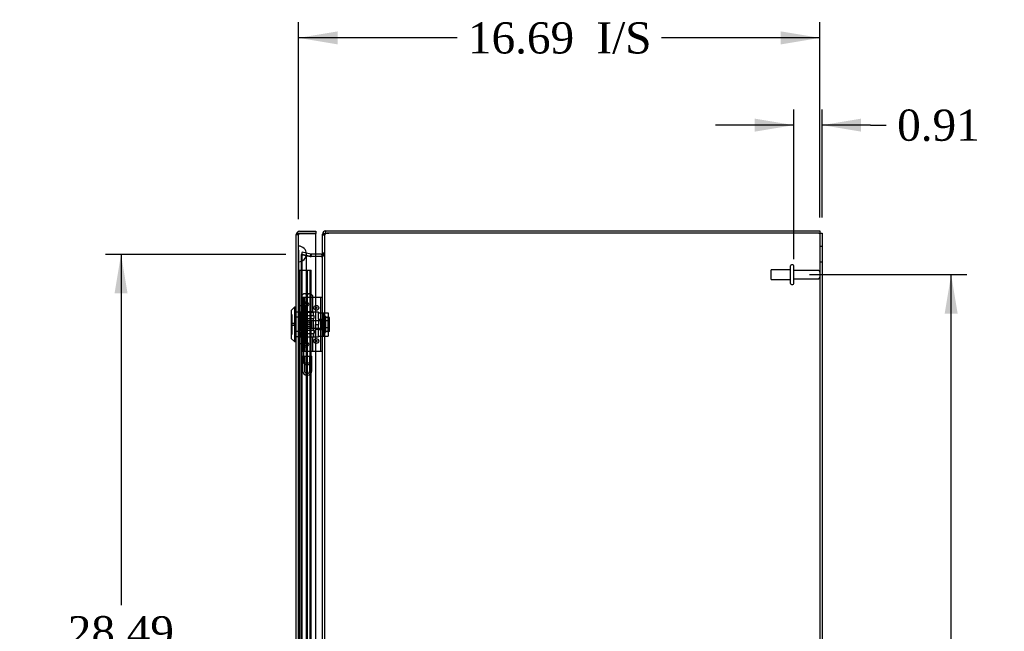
# Model space of a CAD drawing. Header units: inches. Extents: x 1 to 240, y -1 to 159.
# Tile 7 of 8: x 109 to 141, y 85 to 104. Entities that reach past the tile are written whole.
import ezdxf
from ezdxf.enums import TextEntityAlignment as Align
from ezdxf.lldxf.tags import DXFTag

# ---------------------------------------------------------------- set-up
doc = ezdxf.new("R2010")
doc.units = ezdxf.units.IN
doc.header["$MEASUREMENT"] = 0
for name, color, linetype in [('CAP02342', 7, 'Continuous'), ('COM52788', 7, 'Continuous'), ('COM52808', 7, 'Continuous'), ('COM53844', 7, 'Continuous'), ('COM55772-4', 7, 'Continuous'), ('COM70219', 7, 'Continuous'), ('Default', 7, 'Continuous'), ('HNG14573-1', 7, 'Continuous'), ('HNG14573-2', 7, 'Continuous'), ('LOK10000', 7, 'Continuous'), ('LOK10000CAM', 7, 'Continuous'), ('LOK10000NUT', 7, 'Continuous'), ('LOK10000SC', 7, 'Continuous'), ('PIN17645', 7, 'Continuous'), ('QLB20183', 7, 'Continuous'), ('STD26098', 7, 'Continuous')]:
    doc.layers.add(name, color=color, linetype=linetype)
doc.styles.add('SEACAD_Times_New_Roman', font='times.ttf')
tags = doc.linetypes.add('HIDDEN2', pattern=[0.1875, 0.125, -0.0625]).pattern_tags.tags
tags[6:7] = [DXFTag(74, 4), DXFTag(75, 0), DXFTag(340, '0'), DXFTag(46, 0.0), DXFTag(50, 0.0), DXFTag(44, 0.0), DXFTag(45, 0.0)]
tags[4:5] = [DXFTag(74, 4), DXFTag(75, 0), DXFTag(340, '0'), DXFTag(46, 0.0), DXFTag(50, 0.0), DXFTag(44, 0.0), DXFTag(45, 0.0)]
doc.dimstyles.new('HAMMOND_(STH_-_240x160)', dxfattribs={"dimtxt": 1, "dimasz": 1.25, "dimexe": 0.5, "dimexo": 0.5, "dimgap": 0.25, "dimtad": 0, "dimtih": 1, "dimtoh": 1, "dimzin": 0, "dimdsep": 46, "dimtxsty": 'SEACAD_Times_New_Roman', "dimblk1": '_SE_FILLED', "dimblk2": '_SE_FILLED', "dimsah": 1, "dimcen": 0.5, "dimadec": 0, "dimazin": 0, "dimtfac": 0.8, "dimtofl": 0, "dimtmove": 0, "dimatfit": 3, "dimfxl": 1, "dimtolj": 1, "dimtzin": 0, "dimarcsym": 0})

# ---------------------------------------------------------------- blocks, each defined once
blk = doc.blocks.new('SE3')
at = {"layer": 'CAP02342', "color": 7, "linetype": 'HIDDEN2'}
for p, q in [((118.252, 93.524), (118.544, 93.524)), ((118.252, 93.524), (118.252, 93.05)), ((118.312, 93.524), (118.312, 93.05)), ((118.484, 93.05), (118.484, 93.524)), ((118.544, 93.05), (118.544, 93.524)), ((118.391, 92.971), (118.405, 92.971)), ((118.391, 92.911), (118.405, 92.911))]:
    blk.add_line(p, q, dxfattribs=at)
for centre, radius, start, end in [((118.391, 93.05), 0.139, 180, 270), ((118.391, 93.05), 0.079, 180, 270), ((118.405, 93.05), 0.079, 270, 0), ((118.405, 93.05), 0.139, 270, 0), ((118.391, 93.05), 0.079, 270, 275.0835), ((118.391, 93.05), 0.139, 270, 272.8866), ((118.405, 93.05), 0.079, 264.9165, 270), ((118.405, 93.05), 0.139, 267.1134, 270)]:
    blk.add_arc(centre, radius, start, end, dxfattribs=at)
at = {"layer": 'COM52788', "color": 7, "linetype": 'Continuous'}
for p, q in [((118.915, 97.432), (118.888, 97.432)), ((118.888, 97.406), (118.888, 97.432)), ((118.996, 97.54), (119.093, 97.54)), ((118.996, 97.468), (118.996, 97.54)), ((119.093, 97.54), (134.816, 97.54)), ((134.816, 97.54), (134.816, 97.468)), ((118.852, 96.79), (118.676, 96.79)), ((118.864, 96.792), (118.876, 96.756))]:
    blk.add_line(p, q, dxfattribs=at)
at = {"layer": 'COM52788', "color": 7, "linetype": 'HIDDEN2'}
for p, q in [((118.96, 97.432), (118.915, 97.432)), ((118.96, 97.406), (118.96, 97.432)), ((118.996, 97.468), (119.093, 97.468)), ((118.234, 96.855), (118.218, 96.785)), ((118.515, 96.791), (118.234, 96.855)), ((118.96, 96.826), (118.888, 96.826)), ((118.218, 96.785), (118.498, 96.72)), ((118.515, 96.791), (118.498, 96.72)), ((118.498, 96.72), (118.521, 96.718)), ((118.515, 96.791), (118.522, 96.79)), ((118.522, 96.79), (118.521, 96.718)), ((118.676, 96.79), (118.523, 96.79)), ((118.523, 96.718), (118.528, 96.718)), ((118.876, 96.756), (118.887, 96.723))]:
    blk.add_line(p, q, dxfattribs=at)
at = {"layer": 'COM52788', "color": 7, "linetype": 'Continuous'}
for centre, radius, start, end in [((118.996, 97.432), 0.108, 90, 180), ((118.996, 97.432), 0.036, 90, 155.5235), ((118.852, 96.826), 0.036, 288.6034, 0), ((118.852, 96.826), 0.036, 270, 288.6034), ((118.852, 96.826), 0.108, 270, 271.4162)]:
    blk.add_arc(centre, radius, start, end, dxfattribs=at)
at = {"layer": 'COM52788', "color": 7, "linetype": 'HIDDEN2'}
for centre, radius, start, end in [((118.996, 97.432), 0.036, 155.5235, 180), ((118.852, 96.826), 0.108, 288.6034, 360), ((118.523, 96.826), 0.108, 269.0538, 270), ((118.523, 96.826), 0.036, 269.0538, 270), ((118.852, 96.826), 0.108, 271.4162, 288.6034)]:
    blk.add_arc(centre, radius, start, end, dxfattribs=at)
at = {"layer": 'COM52808', "color": 7, "linetype": 'Continuous'}
for p, q in [((118.109, 97.452), (118.072, 97.478)), ((118.159, 97.452), (118.072, 97.452)), ((118.159, 97.452), (118.109, 97.452)), ((118.159, 97.524), (118.676, 97.524)), ((118.159, 97.452), (118.159, 97.452)), ((118.159, 97.452), (118.676, 97.452)), ((118.676, 97.452), (118.159, 97.452)), ((118.676, 97.524), (118.676, 97.452)), ((118.676, 67.627), (118.676, 97.452)), ((118.051, 67.663), (118.051, 97.416)), ((118.051, 97.416), (118.051, 97.416)), ((118.051, 97.416), (118.051, 97.416)), ((118.051, 97.416), (118.051, 97.416))]:
    blk.add_line(p, q, dxfattribs=at)
at = {"layer": 'COM52808', "color": 7, "linetype": 'HIDDEN2'}
for p, q in [((118.159, 97.452), (118.159, 97.451)), ((118.051, 97.416), (118.123, 97.416)), ((118.123, 97.416), (118.051, 97.416)), ((118.123, 67.663), (118.123, 97.416)), ((118.123, 94.934), (118.051, 94.934)), ((118.123, 94.77), (118.051, 94.77)), ((118.123, 94.308), (118.051, 94.308)), ((118.123, 94.143), (118.051, 94.143))]:
    blk.add_line(p, q, dxfattribs=at)
at = {"layer": 'COM52808', "color": 7, "linetype": 'Continuous'}
for start, end in [(144.4735, 179.7825), (90, 144.4735), (179.8992, 180)]:
    blk.add_arc((118.159, 97.416), 0.108, start, end, dxfattribs=at)
at = {"layer": 'COM52808', "color": 7, "linetype": 'HIDDEN2'}
for centre, start, end in [((118.159, 97.416), 90, 179.6975), ((118.159, 97.415), 90, 179.6975), ((118.159, 97.416), 179.6975, 180)]:
    blk.add_arc(centre, 0.036, start, end, dxfattribs=at)
for points, knots in [([(118.109, 97.452), (118.106, 97.446), (118.105, 97.441), (118.102, 97.433), (118.102, 97.43), (118.101, 97.426), (118.101, 97.424), (118.1, 97.421), (118.099, 97.42), (118.097, 97.418), (118.095, 97.417), (118.091, 97.417), (118.089, 97.417), (118.083, 97.416), (118.079, 97.416), (118.067, 97.416), (118.059, 97.416), (118.051, 97.416)], [0, 0, 0, 0, 0.25, 0.25, 0.375, 0.375, 0.4375, 0.4375, 0.5, 0.5, 0.5625, 0.5625, 0.625, 0.625, 0.75, 0.75, 1, 1, 1, 1]), ([(118.051, 97.416), (118.057, 97.416), (118.063, 97.416), (118.069, 97.416), (118.075, 97.416), (118.082, 97.416), (118.088, 97.416), (118.089, 97.417), (118.091, 97.417), (118.092, 97.417), (118.094, 97.417), (118.095, 97.417), (118.097, 97.418), (118.097, 97.418), (118.098, 97.419), (118.098, 97.419), (118.099, 97.42), (118.099, 97.42), (118.1, 97.421), (118.101, 97.424), (118.101, 97.427), (118.102, 97.43), (118.103, 97.433), (118.103, 97.436), (118.104, 97.439), (118.106, 97.443), (118.107, 97.448), (118.109, 97.452)], [0, 0, 0, 0, 0.186705, 0.186705, 0.186705, 0.38114, 0.38114, 0.38114, 0.429837, 0.429837, 0.429837, 0.479528, 0.479528, 0.479528, 0.504062, 0.504062, 0.504062, 0.535578, 0.535578, 0.535578, 0.673413, 0.673413, 0.673413, 0.81014, 0.81014, 0.81014, 1, 1, 1, 1])]:
    blk.add_open_spline(points, degree=3, knots=knots, dxfattribs=at)
at = {"layer": 'COM52808', "color": 7, "linetype": 'Continuous'}
blk.add_open_spline([(118.072, 97.452), (118.065, 97.446), (118.06, 97.44), (118.053, 97.428), (118.052, 97.422), (118.051, 97.416)], degree=3, knots=[0, 0, 0, 0, 0.5, 0.5, 1, 1, 1, 1], dxfattribs=at)
at = {"layer": 'COM53844', "color": 7, "linetype": 'HIDDEN2'}
for p, q in [((118.123, 96.277), (118.204, 96.277)), ((118.161, 68.777), (118.161, 96.277)), ((118.204, 96.277), (118.449, 96.277)), ((118.412, 68.777), (118.412, 96.277)), ((118.449, 96.277), (118.53, 96.277)), ((118.492, 68.777), (118.492, 96.277)), ((118.53, 68.777), (118.53, 96.277))]:
    blk.add_line(p, q, dxfattribs=at)
at = {"layer": 'COM55772-4', "color": 7, "linetype": 'Continuous'}
for p, q in [((134.78, 97.468), (119.092, 97.468)), ((134.78, 97.468), (134.888, 97.468)), ((134.888, 97.468), (134.888, 67.612)), ((118.888, 67.673), (118.888, 97.406)), ((118.852, 96.718), (118.676, 96.718)), ((118.855, 96.718), (118.852, 96.718))]:
    blk.add_line(p, q, dxfattribs=at)
at = {"layer": 'COM55772-4', "color": 7, "linetype": 'HIDDEN2'}
for p, q in [((134.816, 97.468), (134.816, 67.612)), ((118.888, 97.406), (118.96, 97.406)), ((118.96, 67.673), (118.96, 97.406)), ((118.888, 96.805), (118.96, 96.805)), ((134.888, 97.04), (134.816, 97.04)), ((118.218, 68.295), (118.218, 96.785)), ((118.498, 96.72), (118.218, 96.785)), ((118.218, 96.785), (118.234, 96.785)), ((118.234, 68.295), (118.234, 96.785)), ((118.515, 96.72), (118.234, 96.785)), ((118.515, 96.72), (118.498, 96.72)), ((118.523, 96.719), (118.515, 96.72)), ((118.528, 96.718), (118.523, 96.719)), ((118.676, 96.718), (118.528, 96.718)), ((118.855, 96.718), (118.86, 96.718)), ((134.816, 96.54), (134.888, 96.54))]:
    blk.add_line(p, q, dxfattribs=at)
at = {"layer": 'COM55772-4', "color": 7, "linetype": 'Continuous'}
for centre, radius, start, end in [((119.092, 97.156), 0.312, 90, 107.7359), ((118.721, 96.819), 0.168, 322.7299, 355.0812)]:
    blk.add_arc(centre, radius, start, end, dxfattribs=at)
blk.add_open_spline([(118.996, 97.453), (118.994, 97.452), (118.99, 97.452), (118.984, 97.451), (118.977, 97.449), (118.971, 97.448), (118.965, 97.447), (118.959, 97.445), (118.953, 97.444), (118.947, 97.443), (118.942, 97.441), (118.936, 97.44), (118.931, 97.438), (118.926, 97.437), (118.922, 97.435), (118.914, 97.432), (118.904, 97.427), (118.896, 97.421), (118.891, 97.416), (118.889, 97.411), (118.889, 97.408), (118.888, 97.406)], degree=3, knots=[0, 0, 0, 0, 0.037471, 0.074841, 0.112106, 0.149263, 0.18631, 0.223241, 0.260055, 0.296747, 0.333315, 0.369755, 0.406065, 0.44224, 0.478278, 0.514177, 0.638503, 0.760965, 0.841571, 0.92126, 1, 1, 1, 1], dxfattribs=at)
at = {"layer": 'COM55772-4', "color": 7, "linetype": 'HIDDEN2'}
for points in [[(118.996, 97.453), (118.991, 97.45), (118.986, 97.447), (118.977, 97.441), (118.973, 97.437), (118.967, 97.429), (118.964, 97.425), (118.961, 97.416), (118.96, 97.411), (118.96, 97.406)], [(118.96, 96.805), (118.96, 96.798), (118.958, 96.79), (118.948, 96.776), (118.941, 96.769), (118.922, 96.754), (118.911, 96.747), (118.886, 96.732), (118.873, 96.725), (118.86, 96.718)]]:
    blk.add_open_spline(points, degree=3, knots=[0, 0, 0, 0, 0.25, 0.25, 0.5, 0.5, 0.75, 0.75, 1, 1, 1, 1], dxfattribs=at)
at = {"layer": 'COM70219', "color": 7, "linetype": 'HIDDEN2'}
for p, q in [((118.124, 96.55), (118.124, 97.049)), ((118.125, 97.049), (118.124, 97.049)), ((118.125, 96.55), (118.125, 97.049)), ((118.127, 96.8), (118.125, 97.049)), ((118.125, 96.551), (118.127, 96.8)), ((118.127, 96.55), (118.127, 96.8)), ((118.373, 96.55), (118.373, 96.8)), ((118.124, 96.551), (118.125, 96.551)), ((118.124, 68.528), (118.124, 96.55)), ((118.125, 68.528), (118.125, 96.55)), ((118.127, 68.528), (118.127, 96.55)), ((118.373, 68.528), (118.373, 96.55))]:
    blk.add_line(p, q, dxfattribs=at)
for start, end in [(0, 90), (270, 0)]:
    blk.add_arc((118.123, 96.8), 0.25, start, end, dxfattribs=at)
at = {"layer": 'HNG14573-1', "color": 7, "linetype": 'HIDDEN2'}
for p, q in [((118.337, 95.406), (118.22, 95.406)), ((118.22, 95.219), (118.22, 95.406)), ((118.22, 95.185), (118.22, 95.219)), ((118.277, 95.257), (118.277, 95.406)), ((118.277, 95.257), (118.277, 95.232)), ((118.277, 95.232), (118.277, 95.129)), ((118.285, 94.952), (118.285, 95.406)), ((118.322, 94.952), (118.322, 95.406)), ((118.513, 95.406), (118.337, 95.406)), ((118.337, 95.219), (118.412, 95.185)), ((118.406, 95.232), (118.35, 95.257)), ((118.532, 95.406), (118.513, 95.406)), ((118.519, 94.952), (118.519, 95.406)), ((118.81, 95.406), (118.532, 95.406)), ((118.576, 94.952), (118.576, 95.406)), ((118.888, 95.406), (118.81, 95.406)), ((118.831, 93.674), (118.831, 95.406)), ((118.22, 95.176), (118.22, 95.185)), ((118.22, 95.143), (118.22, 95.176)), ((118.22, 93.937), (118.22, 95.143)), ((118.277, 94.952), (118.22, 94.952)), ((118.277, 95.104), (118.277, 95.129)), ((118.277, 93.975), (118.277, 95.104)), ((118.277, 94.952), (118.285, 94.952)), ((118.285, 94.952), (118.576, 94.952)), ((118.412, 95.176), (118.337, 95.143)), ((118.406, 95.129), (118.35, 95.104)), ((118.277, 94.127), (118.22, 94.127)), ((118.285, 94.127), (118.277, 94.127)), ((118.277, 93.95), (118.277, 93.975)), ((118.285, 93.674), (118.285, 94.127)), ((118.576, 94.127), (118.285, 94.127)), ((118.322, 93.674), (118.322, 94.127)), ((118.35, 93.975), (118.406, 93.95)), ((118.519, 93.674), (118.519, 94.127)), ((118.576, 93.674), (118.576, 94.127)), ((118.22, 93.903), (118.22, 93.937)), ((118.22, 93.894), (118.22, 93.903)), ((118.22, 93.861), (118.22, 93.894)), ((118.22, 93.674), (118.22, 93.861)), ((118.337, 93.674), (118.22, 93.674)), ((118.277, 93.95), (118.277, 93.847)), ((118.277, 93.847), (118.277, 93.822)), ((118.277, 93.674), (118.277, 93.822)), ((118.337, 93.937), (118.412, 93.903)), ((118.412, 93.894), (118.337, 93.861)), ((118.513, 93.674), (118.337, 93.674)), ((118.35, 93.822), (118.406, 93.847)), ((118.532, 93.674), (118.513, 93.674)), ((118.81, 93.674), (118.532, 93.674)), ((118.888, 93.674), (118.81, 93.674))]:
    blk.add_line(p, q, dxfattribs=at)
for centre, radius in [((118.691, 95.071), 0.079), ((118.691, 95.071), 0.022), ((118.691, 94.008), 0.079), ((118.691, 94.008), 0.022)]:
    blk.add_circle(centre, radius, dxfattribs=at)
for centre, major_axis, ratio, start_param, end_param in [((118.37, 95.137), (0.147, -0.094), 0.323001, 2.000852, 3.344755), ((118.37, 95.206), (0.0911, -0.0581), 0.323001, 2.000852, 3.344755), ((118.35, 95.181), (-0.0978, 0), 0.638889, 2.181662, 4.101524), ((118.37, 95.225), (0.147, 0.094), 0.323001, 2.93843, 4.282333), ((118.37, 95.155), (0.0911, 0.0581), 0.323001, 2.93843, 4.282333), ((118.407, 95.181), (-0.00861, 0), 0.638889, 2.181662, 4.101524), ((118.37, 93.855), (0.147, -0.094), 0.323001, 2.000852, 3.344755), ((118.37, 93.924), (0.0911, -0.0581), 0.323001, 2.000852, 3.344755), ((118.37, 93.943), (0.147, 0.094), 0.323001, 2.93843, 4.282333), ((118.37, 93.873), (0.0911, 0.0581), 0.323001, 2.93843, 4.282333), ((118.35, 93.899), (-0.0978, 0), 0.638889, 2.181662, 4.101524), ((118.407, 93.899), (-0.00861, 0), 0.638889, 2.181662, 4.101524)]:
    blk.add_ellipse(centre, major_axis=major_axis, ratio=ratio, start_param=start_param, end_param=end_param, dxfattribs=at)
for centre, major_axis in [((118.421, 94.54), (0, -0.079)), ((118.425, 94.54), (0, 0.022))]:
    blk.add_ellipse(centre, major_axis=major_axis, ratio=0.97437, dxfattribs=at)
at = {"layer": 'HNG14573-2', "color": 7, "linetype": 'HIDDEN2'}
for p, q in [((118.199, 94.933), (118.597, 94.933)), ((118.199, 94.933), (118.199, 94.826)), ((118.278, 94.933), (118.278, 94.146)), ((118.518, 94.146), (118.518, 94.933)), ((118.597, 94.826), (118.597, 94.933)), ((118.171, 94.787), (118.171, 94.764)), ((118.199, 94.826), (118.597, 94.826)), ((118.199, 94.726), (118.597, 94.726)), ((118.199, 94.726), (118.199, 94.354)), ((118.597, 94.354), (118.597, 94.726)), ((118.626, 94.764), (118.626, 94.787)), ((118.199, 94.354), (118.597, 94.354)), ((118.626, 94.292), (118.626, 94.315)), ((118.199, 94.254), (118.597, 94.254)), ((118.199, 94.254), (118.199, 94.146)), ((118.597, 94.146), (118.597, 94.254))]:
    blk.add_line(p, q, dxfattribs=at)
for centre, start, end in [((118.211, 94.787), 106.7083, 180), ((118.211, 94.764), 180, 253.2917), ((118.586, 94.787), 0, 73.2917), ((118.586, 94.764), 286.7083, 0), ((118.211, 94.315), 106.7083, 180), ((118.211, 94.292), 180, 253.2917), ((118.586, 94.315), 0, 73.2917), ((118.586, 94.292), 286.7083, 0)]:
    blk.add_arc(centre, 0.04, start, end, dxfattribs=at)
at = {"layer": 'LOK10000', "color": 7, "linetype": 'Continuous'}
for p, q in [((117.991, 95.089), (117.891, 94.989)), ((117.891, 94.989), (117.891, 94.089)), ((117.991, 95.089), (117.991, 93.989)), ((118.051, 95.089), (117.991, 95.089)), ((117.891, 94.089), (117.991, 93.989)), ((117.991, 93.989), (118.051, 93.989))]:
    blk.add_line(p, q, dxfattribs=at)
at = {"layer": 'LOK10000', "color": 7, "linetype": 'HIDDEN2'}
for p, q in [((118.121, 94.934), (118.051, 94.934)), ((118.761, 94.931), (118.121, 94.931)), ((118.761, 94.931), (118.761, 94.914)), ((117.921, 94.851), (117.891, 94.851)), ((117.921, 94.226), (117.921, 94.851)), ((118.121, 94.77), (118.051, 94.77)), ((118.361, 94.655), (118.292, 94.539)), ((118.361, 94.655), (118.361, 94.423)), ((118.861, 94.655), (118.361, 94.655)), ((118.761, 94.705), (118.761, 94.539)), ((118.861, 94.696), (118.761, 94.696)), ((118.861, 94.696), (118.861, 94.381)), ((117.981, 94.569), (117.921, 94.569)), ((117.981, 94.509), (117.921, 94.509)), ((117.981, 94.569), (117.981, 94.509)), ((118.121, 94.308), (118.051, 94.308)), ((118.292, 94.539), (118.361, 94.423)), ((118.361, 94.423), (118.861, 94.423)), ((118.661, 94.146), (118.661, 94.539)), ((118.661, 94.539), (118.761, 94.539)), ((118.861, 94.381), (118.661, 94.381)), ((117.891, 94.226), (117.921, 94.226)), ((118.121, 94.143), (118.051, 94.143)), ((118.121, 94.146), (118.661, 94.146)), ((118.661, 94.146), (118.761, 94.146)), ((118.761, 94.146), (118.761, 94.164))]:
    blk.add_line(p, q, dxfattribs=at)
at = {"layer": 'LOK10000CAM', "color": 7, "linetype": 'HIDDEN2'}
for p, q in [((118.761, 94.914), (118.926, 94.914)), ((118.761, 94.705), (118.761, 94.914)), ((118.911, 94.164), (118.911, 94.914)), ((118.926, 94.789), (118.926, 94.914)), ((118.926, 94.914), (119.076, 94.914)), ((119.076, 94.914), (119.076, 94.789)), ((118.761, 94.696), (118.911, 94.696)), ((118.926, 94.289), (118.926, 94.789)), ((119.076, 94.289), (119.076, 94.789)), ((118.761, 94.164), (118.761, 94.539)), ((118.761, 94.381), (118.911, 94.381)), ((118.926, 94.164), (118.926, 94.289)), ((119.076, 94.289), (119.076, 94.164)), ((118.761, 94.164), (118.926, 94.164)), ((118.926, 94.164), (119.076, 94.164))]:
    blk.add_line(p, q, dxfattribs=at)
at = {"layer": 'LOK10000NUT', "color": 7, "linetype": 'HIDDEN2'}
for p, q in [((118.121, 94.845), (118.121, 95.151)), ((118.121, 95.151), (118.336, 95.151)), ((118.336, 94.931), (118.121, 94.931)), ((118.336, 94.845), (118.336, 95.151)), ((118.121, 94.233), (118.121, 94.845)), ((118.121, 94.845), (118.336, 94.845)), ((118.336, 94.233), (118.336, 94.845)), ((118.121, 93.927), (118.121, 94.233)), ((118.121, 94.233), (118.336, 94.233)), ((118.121, 94.146), (118.336, 94.146)), ((118.336, 93.927), (118.336, 94.233)), ((118.121, 93.927), (118.336, 93.927))]:
    blk.add_line(p, q, dxfattribs=at)
at = {"layer": 'LOK10000SC', "color": 7, "linetype": 'HIDDEN2'}
for p, q in [((118.536, 94.655), (118.536, 94.423)), ((118.911, 94.655), (118.536, 94.655)), ((118.981, 94.801), (118.911, 94.801)), ((118.981, 94.801), (118.981, 94.276)), ((119.118, 94.761), (118.981, 94.761)), ((119.118, 94.65), (118.981, 94.65)), ((119.118, 94.65), (119.118, 94.761)), ((119.118, 94.428), (119.118, 94.65)), ((118.536, 94.423), (118.911, 94.423)), ((118.911, 94.276), (118.981, 94.276)), ((119.118, 94.428), (118.981, 94.428)), ((119.118, 94.316), (118.981, 94.316)), ((119.118, 94.316), (119.118, 94.428))]:
    blk.add_line(p, q, dxfattribs=at)
at = {"layer": 'PIN17645', "color": 7, "linetype": 'HIDDEN2'}
for p, q in [((118.21, 95.406), (118.22, 95.406)), ((118.468, 95.524), (118.329, 95.524)), ((118.348, 95.523), (118.448, 95.523)), ((118.511, 93.306), (118.511, 95.406)), ((118.285, 94.952), (118.285, 94.127)), ((118.285, 93.674), (118.285, 93.306)), ((118.285, 93.306), (118.511, 93.306)), ((118.285, 93.306), (118.335, 93.256)), ((118.335, 93.256), (118.461, 93.256)), ((118.461, 93.256), (118.511, 93.306))]:
    blk.add_line(p, q, dxfattribs=at)
for centre, start, end in [((118.329, 95.406), 90, 180), ((118.329, 95.406), 80.5843, 90), ((118.468, 95.406), 90, 99.4157), ((118.468, 95.406), 0, 90)]:
    blk.add_arc(centre, 0.119, start, end, dxfattribs=at)
at = {"layer": 'QLB20183', "color": 7, "linetype": 'HIDDEN2'}
for p, q in [((118.153, 95.524), (118.123, 95.524)), ((118.153, 95.524), (118.153, 95.149)), ((118.153, 95.149), (118.153, 93.399)), ((118.17, 94.529), (118.152, 94.529)), ((118.17, 94.515), (118.152, 94.515)), ((118.17, 94.514), (118.152, 94.514)), ((118.17, 94.514), (118.152, 94.514)), ((118.17, 94.499), (118.152, 94.499)), ((118.152, 94.469), (118.17, 94.469)), ((118.152, 94.426), (118.17, 94.426)), ((118.17, 94.412), (118.152, 94.412)), ((118.17, 94.388), (118.152, 94.388)), ((118.17, 94.337), (118.152, 94.337)), ((118.17, 94.336), (118.152, 94.336)), ((118.152, 94.315), (118.17, 94.315)), ((118.152, 94.314), (118.17, 94.314)), ((118.152, 94.3), (118.17, 94.3)), ((118.17, 94.29), (118.152, 94.29)), ((118.17, 94.288), (118.152, 94.288)), ((118.152, 94.278), (118.17, 94.278)), ((118.17, 94.273), (118.152, 94.273)), ((118.168, 94.527), (118.153, 94.527)), ((118.168, 94.524), (118.153, 94.524)), ((118.168, 94.521), (118.153, 94.521)), ((118.168, 94.513), (118.153, 94.513)), ((118.168, 94.51), (118.153, 94.51)), ((118.168, 94.51), (118.153, 94.51)), ((118.168, 94.509), (118.153, 94.509)), ((118.168, 94.509), (118.153, 94.509)), ((118.168, 94.508), (118.153, 94.508)), ((118.168, 94.507), (118.153, 94.507)), ((118.168, 94.507), (118.153, 94.507)), ((118.168, 94.506), (118.153, 94.506)), ((118.168, 94.503), (118.153, 94.503)), ((118.168, 94.503), (118.153, 94.503)), ((118.168, 94.501), (118.153, 94.501)), ((118.168, 94.501), (118.153, 94.501)), ((118.168, 94.5), (118.153, 94.5)), ((118.168, 94.498), (118.153, 94.498)), ((118.168, 94.497), (118.153, 94.497)), ((118.168, 94.495), (118.153, 94.495)), ((118.168, 94.495), (118.153, 94.495)), ((118.168, 94.493), (118.153, 94.493)), ((118.168, 94.493), (118.153, 94.493)), ((118.168, 94.492), (118.153, 94.492)), ((118.168, 94.491), (118.153, 94.491)), ((118.168, 94.491), (118.153, 94.491)), ((118.153, 94.491), (118.168, 94.491)), ((118.153, 94.49), (118.168, 94.49)), ((118.168, 94.484), (118.153, 94.484)), ((118.168, 94.476), (118.153, 94.476)), ((118.168, 94.471), (118.153, 94.471)), ((118.168, 94.469), (118.153, 94.469)), ((118.168, 94.468), (118.153, 94.468)), ((118.168, 94.449), (118.153, 94.449)), ((118.168, 94.445), (118.153, 94.445)), ((118.168, 94.439), (118.153, 94.439)), ((118.168, 94.439), (118.153, 94.439)), ((118.168, 94.438), (118.153, 94.438)), ((118.168, 94.438), (118.153, 94.438)), ((118.168, 94.433), (118.153, 94.433)), ((118.168, 94.433), (118.153, 94.433)), ((118.168, 94.43), (118.153, 94.43)), ((118.168, 94.425), (118.153, 94.425)), ((118.168, 94.424), (118.153, 94.424)), ((118.168, 94.421), (118.153, 94.421)), ((118.168, 94.419), (118.153, 94.419)), ((118.168, 94.419), (118.153, 94.419)), ((118.168, 94.413), (118.153, 94.413)), ((118.168, 94.404), (118.153, 94.404)), ((118.168, 94.4), (118.153, 94.4)), ((118.168, 94.398), (118.153, 94.398)), ((118.168, 94.397), (118.153, 94.397)), ((118.168, 94.395), (118.153, 94.395)), ((118.168, 94.391), (118.153, 94.391)), ((118.168, 94.383), (118.153, 94.383)), ((118.168, 94.362), (118.153, 94.362)), ((118.168, 94.36), (118.153, 94.36)), ((118.168, 94.342), (118.153, 94.342)), ((118.168, 94.34), (118.153, 94.34)), ((118.168, 94.34), (118.153, 94.34)), ((118.168, 94.338), (118.153, 94.338)), ((118.168, 94.338), (118.153, 94.338)), ((118.168, 94.335), (118.153, 94.335)), ((118.168, 94.335), (118.153, 94.335)), ((118.168, 94.335), (118.153, 94.335)), ((118.168, 94.333), (118.153, 94.333)), ((118.168, 94.331), (118.153, 94.331)), ((118.168, 94.33), (118.153, 94.33)), ((118.168, 94.327), (118.153, 94.327)), ((118.168, 94.326), (118.153, 94.326)), ((118.168, 94.325), (118.153, 94.325)), ((118.168, 94.322), (118.153, 94.322)), ((118.168, 94.321), (118.153, 94.321)), ((118.168, 94.32), (118.153, 94.32)), ((118.168, 94.32), (118.153, 94.32)), ((118.168, 94.319), (118.153, 94.319)), ((118.168, 94.318), (118.153, 94.318)), ((118.168, 94.314), (118.153, 94.314)), ((118.168, 94.308), (118.153, 94.308)), ((118.168, 94.308), (118.153, 94.308)), ((118.168, 94.305), (118.153, 94.305)), ((118.168, 94.305), (118.153, 94.305)), ((118.168, 94.302), (118.153, 94.302)), ((118.168, 94.3), (118.153, 94.3)), ((118.168, 94.287), (118.153, 94.287)), ((118.168, 94.285), (118.153, 94.285)), ((118.168, 94.282), (118.153, 94.282)), ((118.168, 94.278), (118.153, 94.278)), ((118.168, 94.278), (118.153, 94.278)), ((118.168, 94.484), (118.168, 94.514)), ((118.168, 94.491), (118.168, 94.495)), ((118.168, 94.338), (118.168, 94.484)), ((118.168, 94.302), (118.168, 94.338)), ((118.168, 94.32), (118.168, 94.331)), ((118.168, 94.278), (118.168, 94.302)), ((118.168, 94.266), (118.168, 94.278)), ((118.152, 94.264), (118.17, 94.264)), ((118.168, 94.271), (118.153, 94.271)), ((118.168, 94.268), (118.153, 94.268)), ((118.168, 94.266), (118.153, 94.266)), ((118.168, 94.265), (118.153, 94.265)), ((118.153, 94.264), (118.168, 94.264)), ((118.153, 93.399), (118.153, 93.024)), ((118.153, 93.024), (118.123, 93.024))]:
    blk.add_line(p, q, dxfattribs=at)
at = {"layer": 'STD26098', "color": 7, "linetype": 'HIDDEN2'}
for p, q in [((133.254, 95.977), (133.254, 96.29)), ((133.879, 96.29), (133.254, 96.29)), ((133.879, 95.851), (133.879, 96.416)), ((133.949, 96.446), (133.909, 96.446)), ((133.979, 95.851), (133.979, 96.416)), ((134.756, 96.269), (133.979, 96.269)), ((133.254, 95.977), (133.879, 95.977)), ((133.979, 95.999), (134.756, 95.999)), ((133.909, 95.821), (133.949, 95.821))]:
    blk.add_line(p, q, dxfattribs=at)
for centre, radius, start, end in [((133.909, 96.416), 0.03, 90, 180), ((133.949, 96.416), 0.03, 0, 90), ((134.756, 96.209), 0.06, 0, 90), ((133.909, 95.851), 0.03, 180, 270), ((133.949, 95.851), 0.03, 270, 0), ((134.756, 96.059), 0.06, 270, 0)]:
    blk.add_arc(centre, radius, start, end, dxfattribs=at)
blk = doc.blocks.new('DMBLK2551')
at = {"layer": 'Default', "linetype": 'Continuous'}
for points in [[(139.229, 94.884), (139.02, 96.134), (138.812, 94.884)], [(139.229, 70.196), (138.812, 70.196), (139.02, 68.946)]]:
    blk.add_hatch(color=7, dxfattribs=at).paths.add_polyline_path(points)
at = {"layer": 'Default', "color": 7, "linetype": 'Continuous'}
for p, q in [((134.479, 96.134), (139.52, 96.134)), ((139.02, 83.39), (139.02, 96.134)), ((139.02, 68.946), (139.02, 82.04)), ((134.479, 68.946), (139.52, 68.946))]:
    blk.add_line(p, q, dxfattribs=at)
at = {"layer": 'Default', "color": 7, "linetype": 'Continuous', "style": 'SEACAD_Times_New_Roman'}
blk.add_text('27.19', height=1, dxfattribs=at).set_placement((137.314, 83.04), align=Align.TOP_LEFT)
blk = doc.blocks.new('_SE_FILLED')
at = {"color": 0}
blk.add_line((0, 0), (-1, 0), dxfattribs=at)
blk.add_solid([(0, 0), (-1, -0.1665), (-1, 0.1665), (0, 0)], dxfattribs=at)
blk = doc.blocks.new('DMBLK2558')
at = {"layer": 'Default', "linetype": 'Continuous'}
for points in [[(119.373, 103.928), (118.123, 103.72), (119.373, 103.511)], [(133.566, 103.928), (133.566, 103.511), (134.816, 103.72)]]:
    blk.add_hatch(color=7, dxfattribs=at).paths.add_polyline_path(points)
at = {"layer": 'Default', "color": 7, "linetype": 'Continuous'}
for p, q in [((118.123, 97.916), (118.123, 104.22)), ((134.816, 97.968), (134.816, 104.22)), ((123.199, 103.72), (118.123, 103.72)), ((134.816, 103.72), (129.741, 103.72))]:
    blk.add_line(p, q, dxfattribs=at)
at = {"layer": 'Default', "color": 7, "linetype": 'Continuous', "style": 'SEACAD_Times_New_Roman'}
for s, p in [('16.69', (123.549, 104.22)), ('I/S', (127.661, 104.22))]:
    blk.add_text(s, height=1, dxfattribs=at).set_placement(p, align=Align.TOP_LEFT)
blk = doc.blocks.new('DMBLK2568')
at = {"layer": 'Default', "linetype": 'Continuous'}
for points in [[(112.231, 95.535), (112.648, 95.535), (112.439, 96.785)], [(112.231, 69.544), (112.439, 68.294), (112.648, 69.544)]]:
    blk.add_hatch(color=7, dxfattribs=at).paths.add_polyline_path(points)
at = {"layer": 'Default', "color": 7, "linetype": 'Continuous'}
for p, q in [((117.718, 96.785), (111.939, 96.785)), ((112.439, 96.785), (112.439, 85.542)), ((112.439, 80.842), (112.439, 68.294)), ((117.718, 68.294), (111.939, 68.294))]:
    blk.add_line(p, q, dxfattribs=at)
at = {"layer": 'Default', "color": 7, "linetype": 'Continuous', "style": 'SEACAD_Times_New_Roman'}
for s, p in [('28.49', (110.733, 85.192)), ('DOOR ', (110.153, 83.692)), ('OPENING', (109.193, 82.192))]:
    blk.add_text(s, height=1, dxfattribs=at).set_placement(p, align=Align.TOP_LEFT)
blk = doc.blocks.new('DMBLK2572')
at = {"layer": 'Default', "linetype": 'Continuous'}
for points in [[(132.729, 101.133), (132.729, 100.716), (133.979, 100.924)], [(136.138, 101.133), (134.888, 100.924), (136.138, 100.716)]]:
    blk.add_hatch(color=7, dxfattribs=at).paths.add_polyline_path(points)
at = {"layer": 'Default', "color": 7, "linetype": 'Continuous'}
for p, q in [((133.979, 96.634), (133.979, 101.424)), ((134.888, 97.968), (134.888, 101.424)), ((133.979, 100.924), (131.479, 100.924)), ((136.442, 100.924), (134.888, 100.924)), ((136.442, 100.924), (136.942, 100.924))]:
    blk.add_line(p, q, dxfattribs=at)
at = {"layer": 'Default', "color": 7, "linetype": 'Continuous', "style": 'SEACAD_Times_New_Roman'}
blk.add_text('0.91', height=1, dxfattribs=at).set_placement((137.292, 101.424), align=Align.TOP_LEFT)

msp = doc.modelspace()

# ---------------------------------------------------------------- block references
at = {"layer": 'Default'}
msp.add_blockref('SE3', (0, 0), dxfattribs=at)

# ---------------------------------------------------------------- dimensions: what is measured, and where the dimension line sits
at = {"layer": 'Default', "color": 7, "linetype": 'Continuous'}
for base, p1, p2, angle, text, picture, middle in [((134.816, 103.72), (134.816, 97.468), (118.123, 97.416), 180.1785, '\\A1;<> I/S', 'DMBLK2558', (126.47, 103.72)), ((112.439, 96.785), (118.218, 96.785), (118.218, 68.294), 270, '\\A1;<>\\PDOOR \\XOPENING', 'DMBLK2568', (112.439, 84.692)), ((139.02, 68.946), (133.979, 68.946), (133.979, 96.134), 90, '\\A1;<>', 'DMBLK2551', (139.02, 82.54))]:
    dim = msp.add_linear_dim(base=base, p1=p1, p2=p2, angle=angle, text=text, dimstyle='HAMMOND_(STH_-_240x160)', dxfattribs=at)
    dim.commit()
    dim.dimension.update_dxf_attribs({"geometry": picture, "text_midpoint": middle, "dimtype": 161})
dim = msp.add_linear_dim(base=(133.979, 100.924), p1=(134.888, 97.468), p2=(133.979, 96.134), text='\\A1;<>', dimstyle='HAMMOND_(STH_-_240x160)', override={"dimtmove": 1}, dxfattribs=at)
dim.commit()
dim.dimension.update_dxf_attribs({"geometry": 'DMBLK2572', "text_midpoint": (136.942, 100.924), "dimtype": 160})

doc.saveas('drawing.dxf')
